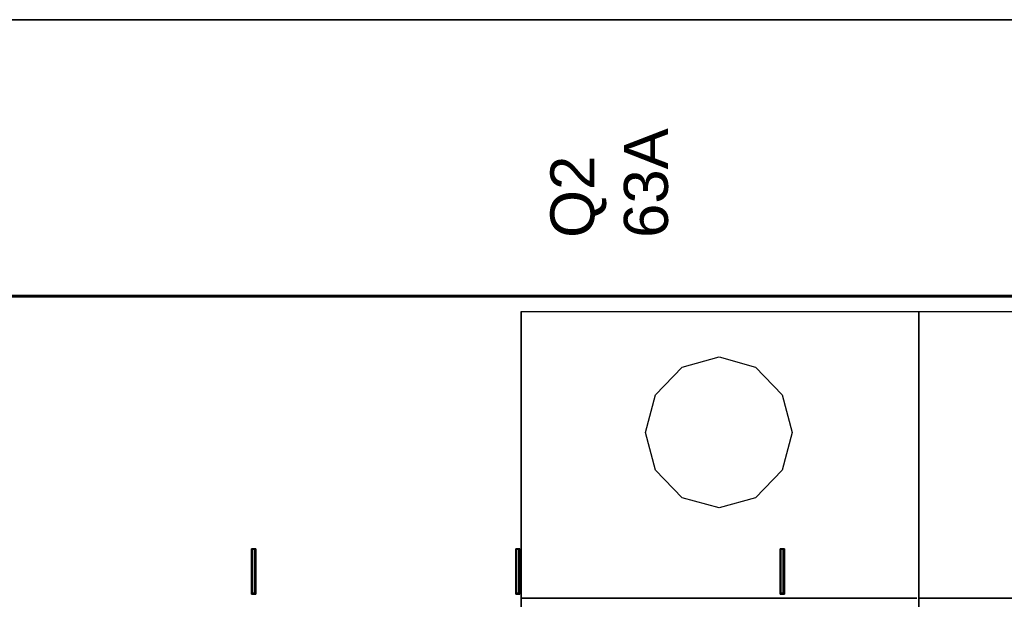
# Model space of a CAD drawing. Extents: x -558982 to 5119495, y -5290134 to 97908.
# Tile 186 of 256: x -467404 to -466735, y 29942 to 30336. Entities that reach past the tile are written whole.
import ezdxf

# ---------------------------------------------------------------- set-up
doc = ezdxf.new("R2010")
doc.units = 0
doc.header["$MEASUREMENT"] = 0
doc.layers.get('0').update_dxf_attribs({"color": 252})
doc.layers.add('45', color=8, linetype='Continuous')
doc.layers.add('50', color=7, linetype='Continuous')
doc.styles.get("Standard").update_dxf_attribs({"font": 'arial.ttf', "bigfont": 'BIGFONT.SHX'})

# ---------------------------------------------------------------- blocks, each defined once
blk = doc.blocks.new('*C1027')
at = {"layer": '50', "color": 7}
blk.add_lwpolyline([(13.003722, -217.665396), (265.020137, -217.665396)], dxfattribs=at)
for points in [[(12.998674, -217.665396), (265.025185, -217.665396), (12.998674, -217.665396)], [(12.998674, -236.504246), (265.025185, -236.504246), (265.025185, -217.665396), (12.998674, -217.665396), (12.998674, -236.504246)], [(13.041091, -236.461875), (264.985419, -236.461875), (264.985419, -217.705118), (13.041091, -217.705118), (13.041091, -236.461875)], [(265.025185, -236.419505), (12.998674, -236.419505), (265.025185, -236.419505)], [(12.998674, -312.669973), (265.025185, -312.669973), (265.025185, -236.419505), (12.998674, -236.419505), (12.998674, -312.669973)], [(138.871426, -256.725423), (138.871426, -253.635046), (138.871426, -256.725423)], [(138.871426, -253.635046), (138.977466, -253.635046), (138.871426, -253.635046)], [(138.906552, -256.725423), (138.871426, -256.725423), (138.871426, -253.635046), (138.906552, -253.635046), (139.01193, -253.635046), (139.117307, -253.635046), (139.152433, -253.635046), (139.152433, -256.725423), (139.117307, -256.725423), (139.01193, -256.725423), (138.906552, -256.725423)], [(138.871426, -253.635046), (138.871426, -256.725423), (138.906552, -256.725423), (139.01193, -256.725423), (139.117307, -256.725423), (139.152433, -256.725423), (139.152433, -253.635046), (139.117307, -253.635046), (139.01193, -253.635046), (138.906552, -253.635046), (138.871426, -253.635046)], [(138.895285, -253.635046), (139.054346, -253.635046), (138.895285, -253.635046)], [(138.911191, -253.674768), (138.911191, -256.685701), (138.936376, -256.685701), (139.01193, -256.685701), (139.087483, -256.685701), (139.112668, -256.685701), (139.112668, -253.674768), (139.087483, -253.674768), (139.01193, -253.674768), (138.936376, -253.674768), (138.911191, -253.674768)], [(138.972164, -253.635046), (139.128574, -253.635046), (138.972164, -253.635046)], [(139.046393, -253.635046), (139.152433, -253.635046), (139.046393, -253.635046)], [(139.070252, -253.635046), (139.070252, -256.725423), (139.070252, -253.635046)], [(156.839992, -256.725423), (156.839992, -253.635046), (156.839992, -256.725423)], [(156.839992, -253.635046), (156.946033, -253.635046), (156.839992, -253.635046)], [(156.875118, -256.725423), (156.839992, -256.725423), (156.839992, -253.635046), (156.875118, -253.635046), (156.980496, -253.635046), (157.085874, -253.635046), (157.121, -253.635046), (157.121, -256.725423), (157.085874, -256.725423), (156.980496, -256.725423), (156.875118, -256.725423)], [(156.839992, -253.635046), (156.839992, -256.725423), (156.875118, -256.725423), (156.980496, -256.725423), (157.085874, -256.725423), (157.121, -256.725423), (157.121, -253.635046), (157.085874, -253.635046), (156.980496, -253.635046), (156.875118, -253.635046), (156.839992, -253.635046)], [(156.863852, -253.635046), (157.020261, -253.635046), (156.863852, -253.635046)], [(156.879758, -253.674768), (156.879758, -256.685701), (156.904942, -256.685701), (156.980496, -256.685701), (157.05605, -256.685701), (157.081235, -256.685701), (157.081235, -253.674768), (157.05605, -253.674768), (156.980496, -253.674768), (156.904942, -253.674768), (156.879758, -253.674768)], [(156.93808, -253.635046), (157.09449, -253.635046), (156.93808, -253.635046)], [(157.012308, -253.635046), (157.121, -253.635046), (157.012308, -253.635046)], [(157.038818, -253.635046), (157.038818, -256.725423), (157.038818, -253.635046)], [(174.829767, -256.725423), (174.829767, -253.635046), (174.829767, -256.725423)], [(174.829767, -253.635046), (174.962318, -253.635046), (174.829767, -253.635046)], [(174.900682, -256.725423), (174.829767, -256.725423), (174.829767, -253.635046), (174.900682, -253.635046), (174.971596, -253.635046), (175.077968, -253.635046), (175.113425, -253.635046), (175.113425, -256.725423), (175.077968, -256.725423), (174.971596, -256.725423), (174.900682, -256.725423)], [(174.829767, -253.635046), (174.829767, -256.725423), (174.900682, -256.725423), (174.971596, -256.725423), (175.077968, -256.725423), (175.113425, -256.725423), (175.113425, -253.635046), (175.077968, -253.635046), (174.971596, -253.635046), (174.900682, -253.635046), (174.829767, -253.635046)], [(174.872183, -253.674768), (174.872183, -256.685701), (174.922553, -256.685701), (174.972922, -256.685701), (175.048476, -256.685701), (175.07366, -256.685701), (175.07366, -253.674768), (175.048476, -253.674768), (174.972922, -253.674768), (174.922553, -253.674768), (174.872183, -253.674768)], [(174.880136, -253.635046), (175.012687, -253.635046), (174.880136, -253.635046)], [(174.930506, -253.635046), (175.086915, -253.635046), (174.930506, -253.635046)], [(175.004734, -253.635046), (175.113425, -253.635046), (175.004734, -253.635046)], [(175.031244, -253.635046), (175.031244, -256.725423), (175.031244, -253.635046)], [(138.871426, -256.64333), (138.977466, -256.64333), (138.871426, -256.64333)], [(138.895285, -256.64333), (139.054346, -256.64333), (138.895285, -256.64333)], [(138.972164, -256.64333), (139.128574, -256.64333), (138.972164, -256.64333)], [(139.046393, -256.64333), (139.152433, -256.64333), (139.046393, -256.64333)], [(156.839992, -256.64333), (156.946033, -256.64333), (156.839992, -256.64333)], [(156.863852, -256.64333), (157.020261, -256.64333), (156.863852, -256.64333)], [(156.93808, -256.64333), (157.09449, -256.64333), (156.93808, -256.64333)], [(157.012308, -256.64333), (157.121, -256.64333), (157.012308, -256.64333)], [(174.829767, -256.64333), (174.962318, -256.64333), (174.829767, -256.64333)], [(174.880136, -256.64333), (175.012687, -256.64333), (174.880136, -256.64333)], [(174.930506, -256.64333), (175.086915, -256.64333), (174.930506, -256.64333)], [(175.004734, -256.64333), (175.113425, -256.64333), (175.004734, -256.64333)]]:
    blk.add_lwpolyline(points, close=True, dxfattribs=at)
blk = doc.blocks.new('*U1036')
at = {"layer": '45', "color": 255}
for points in [[(166.524143, -237.494649), (193.569778, -237.494649), (193.569778, -322.505155), (166.524143, -322.505155), (166.524143, -237.494649)], [(166.529445, -237.499945), (193.564476, -237.499945), (193.564476, -322.499859), (166.529445, -322.499859), (166.529445, -237.499945)], [(193.556523, -237.494649), (220.596857, -237.494649), (220.596857, -322.505155), (193.556523, -322.505155), (193.556523, -237.494649)]]:
    blk.add_lwpolyline(points, close=True, dxfattribs=at)
at = {"layer": '45', "color": 159}
for points in [[(166.524143, -237.494649), (193.569778, -237.494649), (193.569778, -322.505155), (166.524143, -322.505155), (166.524143, -237.494649)], [(193.556523, -237.494649), (220.596857, -237.494649), (220.596857, -322.505155), (193.556523, -322.505155), (193.556523, -237.494649)]]:
    blk.add_lwpolyline(points, close=True, dxfattribs=at)
at = {"layer": '45', "color": 179}
for points in [[(193.561825, -237.499945), (220.591555, -237.499945), (220.591555, -322.499859), (193.561825, -322.499859), (193.561825, -237.499945)], [(174.970271, -245.729056), (175.647742, -243.165008), (177.45778, -241.287189), (179.971146, -240.590322), (182.44314, -241.287189), (184.273864, -243.165008), (184.951335, -245.729056), (184.273864, -248.287783), (182.44314, -250.176241), (179.971146, -250.85715), (177.45778, -250.176241), (175.647742, -248.287783), (174.970271, -245.729056)], [(166.492331, -256.995533), (193.423973, -256.995533), (166.492331, -256.995533)], [(193.524711, -256.995533), (220.456353, -256.995533), (193.524711, -256.995533)]]:
    blk.add_lwpolyline(points, close=True, dxfattribs=at)

msp = doc.modelspace()

# ---------------------------------------------------------------- block references
at = {"xscale": 10, "yscale": 10, "zscale": 10}
msp.add_blockref('*C1027', (-468635.22, 32512.67), dxfattribs=at)
ref = msp.add_blockref('*U1036', (-468728.34, 32512.67), dxfattribs=dict(xscale=10, yscale=10, zscale=10))
ref.add_attrib('Oznaczenie', 'Q2', (-467013.34, 30187.67), dxfattribs={"height": 30, "rotation": 90, "flags": 2})
ref.add_attrib('Pr¹d znamionowy', '63A', (-466963.34, 30187.67), dxfattribs={"height": 30, "rotation": 90, "flags": 2})

doc.saveas('drawing.dxf')
